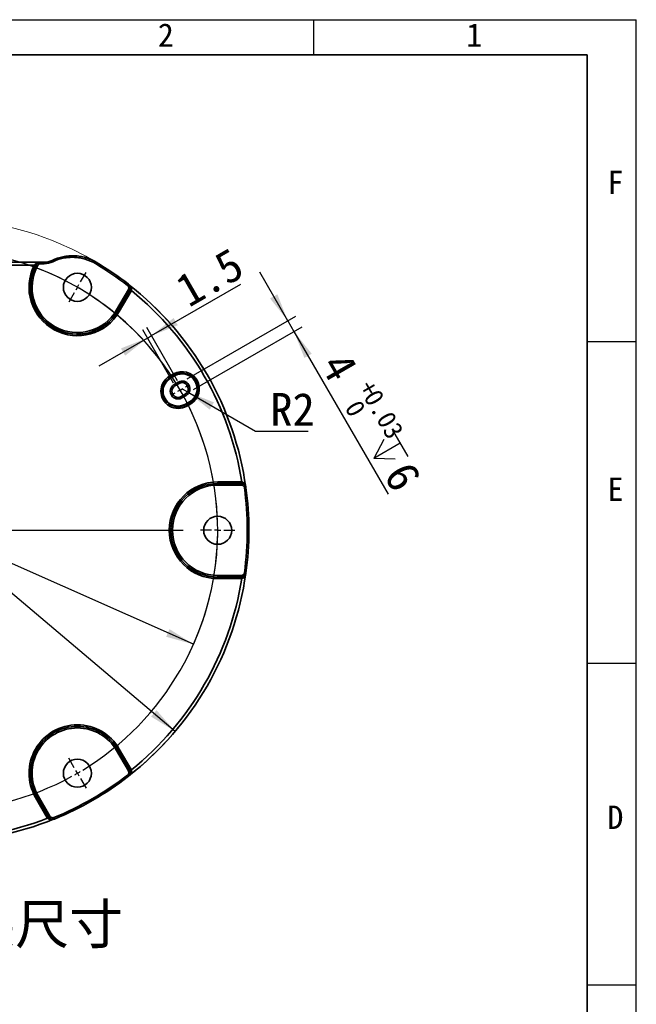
# Model space of a CAD drawing. Header units: millimetres. Extents: x 0 to 297, y 0 to 209.
# Tile 46 of 46: x 231 to 297, y 103 to 209. Entities that reach past the tile are written whole.
import ezdxf

# ---------------------------------------------------------------- set-up
doc = ezdxf.new("R2010")
doc.units = ezdxf.units.MM
doc.linetypes.add('CENTERX2', pattern=[20.32, 12.7, -2.54, 2.54, -2.54])
doc.layers.add('图层0', color=7, linetype='Continuous')
doc.layers.add('细实线', color=7, linetype='Continuous')
doc.layers.add('粗实线', color=7, linetype='Continuous', lineweight=50)
doc.styles.add('SLDTEXTSTYLE0', font='SIMSUN.TTC')
doc.styles.add('SLDTEXTSTYLE3', font='仿宋_GB2312')
doc.styles.add('SLDTEXTSTYLE6', font='仿宋_GB2312', dxfattribs={"bigfont": 'bigfont'})
doc.dimstyles.new('SLDDIMSTYLE1', dxfattribs={"dimtxt": 3.5, "dimasz": 3, "dimexe": 0, "dimexo": 0.0625, "dimgap": 0.875, "dimtad": 0, "dimtih": 1, "dimtoh": 1, "dimlfac": 3, "dimrnd": 1e-09, "dimzin": 12, "dimdsep": 46, "dimtxsty": 'SLDTEXTSTYLE0', "dimsah": 1, "dimcen": 0, "dimadec": 0, "dimazin": 3, "dimtfac": 1, "dimtmove": 0, "dimatfit": 3, "dimfxl": 0, "dimfrac": 2, "dimtolj": 1, "dimtzin": 12, "dimarcsym": 0})
doc.dimstyles.new('SLDDIMSTYLE2', dxfattribs={"dimtxt": 3.5, "dimasz": 3, "dimexe": 0, "dimexo": 0.0625, "dimgap": 0.875, "dimtad": 0, "dimtih": 1, "dimtoh": 1, "dimlfac": 3, "dimrnd": 1e-09, "dimzin": 12, "dimdsep": 46, "dimtxsty": 'SLDTEXTSTYLE0', "dimsah": 1, "dimcen": 0, "dimadec": 0, "dimazin": 3, "dimtfac": 1, "dimtmove": 0, "dimatfit": 3, "dimfxl": 0, "dimfrac": 2, "dimtolj": 1, "dimtzin": 12, "dimarcsym": 0})
doc.dimstyles.new('SLDDIMSTYLE4', dxfattribs={"dimtxt": 3.5, "dimasz": 3, "dimexe": 0, "dimexo": 0.0625, "dimgap": 0.875, "dimtad": 2, "dimlfac": 3, "dimrnd": 1e-09, "dimzin": 12, "dimdsep": 46, "dimtxsty": 'SLDTEXTSTYLE0', "dimsah": 1, "dimcen": 0.09, "dimadec": 0, "dimazin": 3, "dimtol": 1, "dimtp": 0.03, "dimtfac": 1, "dimtmove": 0, "dimatfit": 0, "dimfxl": 0, "dimfrac": 2, "dimtolj": 1, "dimarcsym": 0})
doc.dimstyles.new('SLDDIMSTYLE5', dxfattribs={"dimtxt": 3.5, "dimasz": 3, "dimexe": 0, "dimexo": 0.0625, "dimgap": 0.875, "dimtad": 2, "dimlfac": 3, "dimrnd": 1e-09, "dimzin": 12, "dimdsep": 46, "dimtxsty": 'SLDTEXTSTYLE0', "dimsah": 1, "dimcen": 0.09, "dimadec": 0, "dimazin": 3, "dimtfac": 1, "dimtmove": 0, "dimatfit": 0, "dimfxl": 0, "dimfrac": 2, "dimtolj": 1, "dimtzin": 12, "dimarcsym": 0})
doc.dimstyles.new('SLDDIMSTYLE6', dxfattribs={"dimtxt": 3.5, "dimasz": 3, "dimexe": 0, "dimexo": 0.0625, "dimgap": 0.875, "dimtad": 0, "dimtih": 1, "dimtoh": 1, "dimlfac": 3, "dimrnd": 1e-09, "dimzin": 12, "dimdsep": 46, "dimtxsty": 'SLDTEXTSTYLE0', "dimsah": 1, "dimcen": 0, "dimadec": 0, "dimazin": 3, "dimtfac": 1, "dimtofl": 0, "dimtmove": 0, "dimatfit": 3, "dimfxl": 0, "dimfrac": 2, "dimtolj": 1, "dimtzin": 12, "dimarcsym": 0})

# ---------------------------------------------------------------- blocks, each defined once
blk = doc.blocks.new('_D_16')
at = {"layer": '图层0'}
for p, q in [((193.48, 178.68), (181.92, 178.68)), ((197.04, 175.68), (193.48, 178.68)), ((247.95, 132.64), (197.04, 175.68))]:
    blk.add_line(p, q, dxfattribs=at)
for points in [[(197.04, 175.68), (199.04, 173.4), (199.62, 174.08)], [(247.95, 132.64), (245.95, 134.92), (245.37, 134.23)]]:
    blk.add_solid(points, dxfattribs=at)
at = {"layer": '图层0', "char_height": 3.5, "attachment_point": 1, "style": 'SLDTEXTSTYLE0'}
for s, insert in [('%%c', (181.92, 182.75)), ('200', (185.79, 182.75))]:
    blk.add_mtext(s, dxfattribs=dict(at, insert=insert))
blk = doc.blocks.new('_D_17')
at = {"layer": '图层0'}
for p, q in [((189.67, 168.76), (172, 168.76)), ((195.08, 166.35), (189.67, 168.76)), ((249.9, 141.96), (195.08, 166.35))]:
    blk.add_line(p, q, dxfattribs=at)
blk.add_arc((222.49, 154.16), 30, 334.1054, 121.5923, dxfattribs=at)
for points in [[(195.08, 166.35), (197.64, 164.72), (198.01, 165.55)], [(249.9, 141.96), (247.34, 143.59), (246.98, 142.77)]]:
    blk.add_solid(points, dxfattribs=at)
at = {"layer": '图层0', "char_height": 3.5, "attachment_point": 1, "style": 'SLDTEXTSTYLE0'}
for s, insert in [('PCD', (172, 172.83)), ('%%c', (178.11, 172.83)), ('180', (181.98, 172.83))]:
    blk.add_mtext(s, dxfattribs=dict(at, insert=insert))
blk = doc.blocks.new('SW_SYMBOL_HOLE_DEPTH')
at = {"layer": '图层0', "color": 0}
for p, q in [((0, 875), (800, 875)), ((400, 875), (400, 75)), ((100, 555), (400, 75)), ((700, 555), (400, 75))]:
    blk.add_line(p, q, dxfattribs=at)
blk = doc.blocks.new('_D_19')
at = {"layer": '图层0'}
for p, q in [((259.98, 176.57), (256.98, 181.77)), ((249.22, 170.36), (260.85, 177.07)), ((249.89, 169.21), (261.51, 175.92)), ((259.98, 176.57), (260.65, 175.42)), ((260.65, 175.42), (270.7, 158.01))]:
    blk.add_line(p, q, dxfattribs=at)
for points in [[(259.98, 176.57), (258.87, 179.4), (258.09, 178.95)], [(260.65, 175.42), (261.76, 172.59), (262.54, 173.04)]]:
    blk.add_solid(points, dxfattribs=at)
at = {"layer": '图层0', "xscale": 0.004072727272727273, "yscale": 0.004072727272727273, "zscale": 0.004072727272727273, "rotation": 300.000000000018}
blk.add_blockref('SW_SYMBOL_HOLE_DEPTH', (268.09, 163.09), dxfattribs=at)
at = {"layer": '图层0', "attachment_point": 1, "rotation": 300, "style": 'SLDTEXTSTYLE0'}
for s, insert, char_height in [('4', (266.43, 173.55), 3.5), ('+', (269.18, 170.44), 2), ('0.03', (269.76, 169.43), 2), ('0', (267.75, 168.27), 2), ('6', (273.21, 161.81), 3.5)]:
    blk.add_mtext(s, dxfattribs=dict(at, insert=insert, char_height=char_height))
blk = doc.blocks.new('_D_20')
at = {"layer": '图层0'}
for p, q in [((245.41, 174.97), (254.98, 180.49)), ((247.76, 169.9), (244.48, 175.58)), ((248.19, 170.15), (244.91, 175.83)), ((244.98, 174.72), (245.41, 174.97)), ((244.98, 174.72), (239.78, 171.72))]:
    blk.add_line(p, q, dxfattribs=at)
for points in [[(245.41, 174.97), (248.23, 176.08), (247.78, 176.86)], [(244.98, 174.72), (242.15, 173.61), (242.6, 172.83)]]:
    blk.add_solid(points, dxfattribs=at)
at = {"layer": '图层0', "insert": (247.65, 180.96), "char_height": 3.5, "attachment_point": 1, "rotation": 30, "style": 'SLDTEXTSTYLE0'}
blk.add_mtext('1.5', dxfattribs=at)
blk = doc.blocks.new('_D_21')
at = {"layer": '图层0'}
for p, q in [((248.69, 169.28), (249.27, 168.95)), ((249.27, 168.95), (256.52, 164.76)), ((256.52, 164.76), (262.18, 164.76))]:
    blk.add_line(p, q, dxfattribs=at)
blk.add_solid([(249.27, 168.95), (251.64, 167.06), (252.09, 167.84)], dxfattribs=at)
at = {"layer": '图层0', "insert": (258.11, 168.84), "char_height": 3.5, "attachment_point": 1, "style": 'SLDTEXTSTYLE0'}
blk.add_mtext('R2', dxfattribs=at)
blk = doc.blocks.new('SW_CENTERMARKSYMBOL_0')
at = {"layer": '图层0', "color": 0}
for p, q in [((14.67, 26.56), (14.08, 27.57)), ((45.33, 26.56), (45.92, 27.57)), ((15, 25.98), (14.83, 26.27)), ((15, 25.98), (15.17, 25.69)), ((15.33, 25.4), (15.92, 24.39)), ((30, 0.67), (30, 26.31)), ((44.67, 25.4), (44.08, 24.39)), ((45, 25.98), (44.83, 25.69)), ((45, 25.98), (45.17, 26.27)), ((55.98, 15), (55.69, 14.83)), ((55.98, 15), (56.27, 15.17)), ((56.56, 15.33), (56.85, 15.5)), ((55.4, 14.67), (55.11, 14.5)), ((-0.67, 0), (-1.83, 0)), ((0, 0), (-0.33, 0)), ((0, 0), (0.33, 0)), ((0.67, 0), (1.83, 0)), ((29.33, 0), (3.69, 0)), ((30, 0), (29.67, 0)), ((30, 0), (30, 0.33)), ((30, 0), (30, -0.33)), ((30, 0), (30.33, 0)), ((30.67, 0), (56.31, 0)), ((59.33, 0), (58.17, 0)), ((60, 0), (59.67, 0)), ((60, 0), (60.33, 0)), ((60.67, 0), (61.83, 0)), ((30, -0.67), (30, -26.31)), ((4.6, -14.67), (4.89, -14.5)), ((3.44, -15.33), (3.15, -15.5)), ((4.02, -15), (3.73, -15.17)), ((4.02, -15), (4.31, -14.83)), ((15.33, -25.4), (15.92, -24.39)), ((44.67, -25.4), (44.08, -24.39)), ((15, -25.98), (14.83, -26.27)), ((15, -25.98), (15.17, -25.69)), ((45, -25.98), (44.83, -25.69)), ((45, -25.98), (45.17, -26.27)), ((14.67, -26.56), (14.08, -27.57)), ((45.33, -26.56), (45.92, -27.57))]:
    blk.add_line(p, q, dxfattribs=at)
for start, end in [(61.2732, 118.7268), (121.2732, 178.7268), (120, 120.6366), (119.3634, 120), (60, 60.6366), (59.3634, 60), (31.2732, 58.7268), (30, 30.6366), (29.3634, 30), (1.2732, 28.7268), (179.3634, 180), (0, 0.6366), (359.3634, 0), (180, 180.6366), (181.2732, 208.7268), (301.2732, 358.7268), (209.3634, 210), (210, 210.6366), (211.2732, 238.7268), (239.3634, 240), (240, 240.6366), (241.2732, 298.7268), (299.3634, 300), (300, 300.6366)]:
    blk.add_arc((30, 0), 30, start, end, dxfattribs=at)

msp = doc.modelspace()

# ---------------------------------------------------------------- linework, layer by layer
at = {"color": 7, "linetype": 'Continuous', "lineweight": 35}
for p, q in [((211.45297892, 182.8253913), (233.53360248, 182.8253913)), ((232.88665643, 182.49205797), (212.09992497, 182.49205797)), ((232.88665643, 182.49205797), (233.034997, 182.41630163)), ((233.11613596, 182.56780264), (233.11463047, 182.56773363)), ((233.26178861, 182.48699886), (233.11613596, 182.56780264)), ((233.53360248, 182.8253913), (233.55355849, 182.8253913)), ((233.55355849, 182.65872464), (233.55355849, 182.8253913)), ((233.55355849, 182.8253913), (233.92192349, 182.8253913)), ((233.92192349, 182.65872464), (233.55355849, 182.65872464)), ((233.92192349, 182.65872464), (233.92192349, 182.8253913)), ((234.78917763, 183.02320644), (234.76834704, 183.01332972)), ((234.8614488, 182.87302437), (234.78917763, 183.02320644)), ((239.51147046, 182.81697559), (239.42638496, 182.67369344)), ((242.96194026, 180.46363245), (242.85960352, 180.33211626)), ((243.10477939, 180.28764783), (243.09937097, 180.29815213)), ((241.68403255, 177.71996082), (242.94376108, 179.90187463)), ((243.08801072, 179.81859206), (241.82828219, 177.63667825)), ((241.828634, 177.63647513), (243.08823189, 179.81816265)), ((243.23248153, 179.73488009), (241.97288365, 177.55319256)), ((243.08801072, 179.81859206), (242.94376108, 179.90187463)), ((243.08823189, 179.81816265), (243.08801072, 179.81859206)), ((243.23248153, 179.73488009), (243.08823189, 179.81816265)), ((243.26077451, 179.78957283), (243.10944459, 179.85919585)), ((241.82828219, 177.63667825), (241.68403255, 177.71996082)), ((241.828634, 177.63647513), (241.82828219, 177.63667825)), ((241.97288365, 177.55319256), (241.828634, 177.63647513)), ((247.33791894, 170.62656624), (247.77093164, 170.87656624)), ((247.42120151, 170.4823166), (247.33791894, 170.62656624)), ((247.85421421, 170.7323166), (247.42120151, 170.4823166)), ((247.42304981, 170.47911523), (247.85606251, 170.72911523)), ((247.89178636, 170.66723971), (247.45877366, 170.41723971)), ((247.77093164, 170.87656624), (247.85421421, 170.7323166)), ((247.85421421, 170.7323166), (247.85606251, 170.72911523)), ((247.85606251, 170.72911523), (247.89178636, 170.66723971)), ((247.42120151, 170.4823166), (247.42304981, 170.47911523)), ((247.42304981, 170.47911523), (247.45877366, 170.41723971)), ((247.8408798, 169.75541247), (248.2738925, 170.00541247)), ((247.8408798, 169.75541247), (247.92421313, 169.61107491)), ((248.35722583, 169.86107491), (247.92421313, 169.61107491)), ((248.2738925, 170.00541247), (248.35722583, 169.86107491)), ((248.5908798, 168.45637437), (249.0238925, 168.70637437)), ((249.10722583, 168.5620368), (248.67421313, 168.3120368)), ((249.0238925, 168.70637437), (249.10722583, 168.5620368)), ((248.5908798, 168.45637437), (248.67421313, 168.3120368)), ((249.05631926, 167.65020956), (249.48933197, 167.90020956)), ((249.05631926, 167.65020956), (249.09204311, 167.58833404)), ((249.52505581, 167.83833404), (249.09204311, 167.58833404)), ((249.09389142, 167.58513268), (249.09204311, 167.58833404)), ((249.09389142, 167.58513268), (249.52690412, 167.83513268)), ((249.09389142, 167.58513268), (249.17717399, 167.44088304)), ((249.61018669, 167.69088304), (249.17717399, 167.44088304)), ((249.48933197, 167.90020956), (249.52505581, 167.83833404)), ((249.52690412, 167.83513268), (249.52505581, 167.83833404)), ((249.61018669, 167.69088304), (249.52690412, 167.83513268)), ((252.4932907, 159.33131302), (255.01248646, 159.33131302)), ((252.4932907, 159.33131302), (252.4932907, 159.16474789)), ((252.4932907, 159.16474789), (252.4932907, 159.16434165)), ((255.01248646, 159.16474789), (252.4932907, 159.16474789)), ((252.4932907, 158.99777651), (252.4932907, 159.16434165)), ((252.4932907, 159.16434165), (255.01274775, 159.16434165)), ((255.01248646, 159.33131302), (255.01248646, 159.16474789)), ((255.01274775, 159.16434165), (255.01248646, 159.16474789)), ((255.01274775, 158.99777651), (255.01274775, 159.16434165)), ((255.07399826, 159.32846909), (255.05862861, 159.16260203)), ((255.01274775, 158.99777651), (252.4932907, 158.99777651)), ((255.34326916, 158.7097731), (255.50833389, 158.73264123)), ((255.50833389, 149.58480804), (255.34326916, 149.60767617)), ((252.4932907, 149.15310763), (252.4932907, 149.31967277)), ((252.4932907, 149.31967277), (255.01274775, 149.31967277)), ((255.01274775, 149.15310763), (252.4932907, 149.15310763)), ((252.4932907, 149.15270139), (252.4932907, 149.15310763)), ((252.4932907, 149.15270139), (255.01248646, 149.15270139)), ((252.4932907, 148.98613625), (252.4932907, 149.15270139)), ((255.01248646, 148.98613625), (252.4932907, 148.98613625)), ((255.01248646, 149.15270139), (255.01274775, 149.15310763)), ((255.01248646, 148.98613625), (255.01248646, 149.15270139)), ((255.01274775, 149.15310763), (255.01274775, 149.31967277)), ((255.07399826, 148.98898018), (255.05862861, 149.15484724)), ((255.42734631, 149.37311342), (255.43373909, 149.3830494)), ((241.82828219, 130.68077103), (241.68403255, 130.59748846)), ((242.94376108, 128.41557465), (241.68403255, 130.59748846)), ((241.828634, 130.68097415), (241.82828219, 130.68077103)), ((241.82828219, 130.68077103), (243.08801072, 128.49885722)), ((241.97288365, 130.76425672), (241.828634, 130.68097415)), ((243.08823189, 128.49928662), (241.828634, 130.68097415)), ((241.97288365, 130.76425672), (243.23248153, 128.58256919)), ((243.08801072, 128.49885722), (242.94376108, 128.41557465)), ((243.08801072, 128.49885722), (243.08823189, 128.49928662)), ((243.23248153, 128.58256919), (243.08823189, 128.49928662)), ((243.26077451, 128.52787645), (243.10944459, 128.45825342)), ((242.85960352, 127.98533301), (242.96194026, 127.85381683)), ((233.01369775, 125.59166833), (233.1579474, 125.6749509)), ((234.27329564, 123.4099808), (233.01369775, 125.59166833)), ((233.1579474, 125.6749509), (233.15829921, 125.67515402)), ((233.1579474, 125.6749509), (234.41754528, 123.49326337)), ((233.15829921, 125.67515402), (233.30254885, 125.75843659)), ((234.41802773, 123.49324021), (233.15829921, 125.67515402)), ((233.30254885, 125.75843659), (234.56227738, 123.57652278)), ((234.27329564, 123.4099808), (234.41754528, 123.49326337)), ((234.30651445, 123.35813199), (234.44247471, 123.45437603)), ((234.41754528, 123.49326337), (234.41802773, 123.49324021)), ((234.56227738, 123.57652278), (234.41802773, 123.49324021)), ((234.81585762, 123.24419022), (234.82765882, 123.2436219)), ((234.97695634, 123.43428455), (235.03968433, 123.27990023))]:
    msp.add_line(p, q, dxfattribs=at)
at = {"color": 7, "linetype": 'Continuous', "lineweight": 35, "flags": 128}
for points in [[(255.43373909, 158.93439987), (255.43085026, 158.93889095), (255.42734615, 158.94433585)], [(243.09937097, 128.01929714), (243.10181594, 128.02404448), (243.10477931, 128.02980157)]]:
    msp.add_lwpolyline(points, dxfattribs=at)
at = {"color": 7, "linetype": 'CENTERX2', "lineweight": 18}
msp.add_circle((222.4932907, 154.15872464), 33.33333333, dxfattribs=at)
at = {"color": 7, "linetype": 'Continuous', "lineweight": 35}
for centre in [(237.4932907, 180.13948675), (252.4932907, 154.15872464), (237.4932907, 128.17796252)]:
    msp.add_circle(centre, 1.5, dxfattribs=at)
for centre, radius, start, end in [((237.4932907, 180.13948675), 5.17258839, 152.9469629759, 330), ((237.4932907, 180.13948675), 5.00602325, 152.9469629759, 330), ((237.4932907, 180.13948675), 5.00561701, 150.9797834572, 330), ((237.4932907, 180.13948675), 4.83905187, 150.9797834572, 330), ((233.07117388, 182.73151667), 0.16945016, 232.9020631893, 284.8599019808), ((233.92192349, 184.8253913), 2, 270, 295.6979640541), ((233.92192349, 184.8253913), 2.16666667, 270, 295.6979640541), ((222.4932907, 154.15872464), 33.1637321, 52.1124284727, 59.2968138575), ((222.4932907, 154.15872464), 33.33037338, 52.1124284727, 59.2968138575), ((222.4932907, 154.15872464), 33.32159508, 7.9206460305, 52.0793539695), ((222.4932907, 154.15872464), 32.98831251, 9.0162408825, 50.9837591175), ((248.25754646, 169.03372464), 1.83925505, 120, 300), ((248.69055916, 169.28372464), 1.83925505, 300, 120), ((248.69055916, 169.28372464), 1.67268991, 300, 120), ((248.69055916, 169.28372464), 1.6689933, 300, 120), ((248.69055916, 169.28372464), 1.5975456, 300, 120), ((248.25754646, 169.03372464), 1.67268991, 120, 300), ((248.25754646, 169.03372464), 1.6689933, 120, 300), ((248.25754646, 169.03372464), 1.5975456, 120, 300), ((248.25754646, 169.03372464), 0.83333333, 120, 300), ((248.25754646, 169.03372464), 0.66666667, 120, 300), ((248.69055916, 169.28372464), 0.83333333, 300, 120), ((248.69055916, 169.28372464), 0.66666667, 300, 120), ((252.4932907, 154.15872464), 5.17258839, 90, 270), ((252.4932907, 154.15872464), 5.00602325, 90, 270), ((252.4932907, 154.15872464), 5.00561701, 90, 270), ((252.4932907, 154.15872464), 4.83905187, 90, 270), ((222.4932907, 154.15872464), 33.1637321, 352.1124284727, 7.8875715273), ((222.4932907, 154.15872464), 33.33037338, 352.1124284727, 7.8875715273), ((222.4932907, 154.15872464), 33.32159508, 307.9206460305, 352.0793539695), ((222.4932907, 154.15872464), 32.98831251, 309.0162408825, 350.9837591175), ((237.4932907, 128.17796252), 5.17258839, 30, 210), ((237.4932907, 128.17796252), 5.00602325, 30, 210), ((237.4932907, 128.17796252), 5.00561701, 30, 210), ((237.4932907, 128.17796252), 4.83905187, 30, 210), ((222.4932907, 154.15872464), 33.1637321, 292.1124284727, 307.8875715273), ((222.4932907, 154.15872464), 33.33037338, 292.1124284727, 307.8875715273), ((222.4932907, 154.15872464), 32.98831251, 249.0162408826, 290.9837591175), ((222.4932907, 154.15872464), 33.32164585, 270, 292.0830717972)]:
    msp.add_arc(centre, radius, start, end, dxfattribs=at)
for points, knots in [([(234.78917763, 183.02320644), (235.16175553, 183.20249978), (235.54847966, 183.33256734), (236.04897603, 183.43567809), (236.14994213, 183.45328386), (236.35364286, 183.48234133), (236.45664501, 183.49379732), (236.76427324, 183.51841226), (236.96862445, 183.52207752), (237.37589892, 183.50462306), (237.57882211, 183.48350234), (237.98321565, 183.41604414), (238.18529856, 183.36944448), (238.77971448, 183.19270419), (239.15595628, 183.02809445), (239.51147046, 182.81697559)], [0, 0, 0, 0, 0.25, 0.25, 0.3125, 0.3125, 0.375, 0.375, 0.5, 0.5, 0.625, 0.625, 0.75, 0.75, 1, 1, 1, 1]), ([(239.42638496, 182.67369344), (239.08227578, 182.8780364), (238.71973977, 183.03638577), (238.14894344, 183.20653669), (237.95304804, 183.2519609), (237.561647, 183.31756533), (237.36524238, 183.33814513), (236.9710493, 183.35528339), (236.77326091, 183.3518428), (236.47551122, 183.32815854), (236.37580919, 183.31711326), (236.1786224, 183.28906344), (236.08088613, 183.27205596), (235.59640548, 183.17240115), (235.22207254, 183.04656507), (234.8614488, 182.87302437)], [0, 0, 0, 0, 0.25, 0.25, 0.375, 0.375, 0.5, 0.5, 0.625, 0.625, 0.6875, 0.6875, 0.75, 0.75, 1, 1, 1, 1]), ([(232.96896506, 182.59636226), (233.0053609, 182.64117853), (233.04768742, 182.67627504), (233.13838152, 182.73462959), (233.18562178, 182.75694874), (233.3317089, 182.80974675), (233.43289696, 182.8253913), (233.53360248, 182.8253913)], [0, 0, 0, 0, 0.25, 0.25, 0.5, 0.5, 1, 1, 1, 1]), ([(233.11463047, 182.56773363), (233.14103903, 182.61688254), (233.17196656, 182.65622771), (233.23914393, 182.72220272), (233.2741604, 182.74749169), (233.38292872, 182.80753732), (233.45850814, 182.8253913), (233.53360248, 182.8253913)], [0, 0, 0, 0, 0.25, 0.25, 0.5, 0.5, 1, 1, 1, 1]), ([(233.11613596, 182.56780264), (233.13784839, 182.60696111), (233.16423999, 182.64237372), (233.22611392, 182.70592149), (233.26154653, 182.73370865), (233.33762429, 182.7785424), (233.37931722, 182.79614301), (233.46456736, 182.81939114), (233.5087867, 182.8253913), (233.55355849, 182.8253913)], [0, 0, 0, 0, 0.25, 0.25, 0.5, 0.5, 0.75, 0.75, 1, 1, 1, 1]), ([(233.55355849, 182.65872464), (233.49383943, 182.65872464), (233.43491352, 182.64244201), (233.35879434, 182.59761272), (233.33515832, 182.57908886), (233.29388145, 182.53672124), (233.27627427, 182.51310994), (233.26178861, 182.48699886)], [0, 0, 0, 0, 0.5, 0.5, 0.75, 0.75, 1, 1, 1, 1]), ([(242.94376108, 179.90187463), (242.98397965, 179.97153524), (242.99757479, 180.05432949), (242.97453127, 180.17200528), (242.95994987, 180.20938923), (242.91795049, 180.27767743), (242.89134435, 180.30741776), (242.85960352, 180.33211626)], [0, 0, 0, 0, 0.5, 0.5, 0.75, 0.75, 1, 1, 1, 1]), ([(242.96194026, 180.46363245), (243.00953813, 180.42661183), (243.04943532, 180.38202753), (243.11240671, 180.27964483), (243.13426293, 180.22359211), (243.16877513, 180.04715437), (243.14834129, 179.92302471), (243.08801072, 179.81859206)], [0, 0, 0, 0, 0.25, 0.25, 0.5, 0.5, 1, 1, 1, 1]), ([(243.26077451, 179.78957283), (243.28283795, 179.85716475), (243.2830278, 179.9271762), (243.2600287, 180.05666429), (243.2372059, 180.1162632), (243.17897026, 180.22616237), (243.14356169, 180.27609442), (243.06416752, 180.36697084), (243.01932412, 180.40859235), (242.97172672, 180.44488748)], [0, 0, 0, 0, 0.25, 0.25, 0.5, 0.5, 0.75, 0.75, 1, 1, 1, 1]), ([(243.10944459, 179.85919585), (243.1219866, 179.89078635), (243.13725288, 179.9292387), (243.15406577, 180.00655327), (243.16059107, 180.10989468), (243.14422765, 180.2182839), (243.10817189, 180.26917904), (243.09807768, 180.28342769)], [0, 0, 0, 0, 0.1908790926, 0.2323403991, 0.471115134, 0.8519329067, 1, 1, 1, 1]), ([(255.01274775, 159.16434165), (255.07305025, 159.16435739), (255.13192418, 159.15366716), (255.24449015, 159.11152417), (255.2961649, 159.08069386), (255.43172251, 158.96262624), (255.4918104, 158.85210201), (255.50833389, 158.73264123)], [0, 0, 0, 0, 0.25, 0.25, 0.5, 0.5, 1, 1, 1, 1]), ([(255.42034069, 158.9406421), (255.4130481, 158.95650826), (255.3869995, 159.01318102), (255.3013134, 159.08154676), (255.20855447, 159.12756639), (255.13319164, 159.15166329), (255.09225779, 159.15766847), (255.05862861, 159.16260203)], [0, 0, 0, 0, 0.14806702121, 0.52888482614, 0.76765958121, 0.80912089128, 1, 1, 1, 1]), ([(255.34326916, 158.7097731), (255.33223109, 158.78944713), (255.29215296, 158.86316039), (255.20175621, 158.94192709), (255.16729675, 158.96250075), (255.09222978, 158.99063298), (255.05296584, 158.99777651), (255.01274775, 158.99777651)], [0, 0, 0, 0, 0.5, 0.5, 0.75, 0.75, 1, 1, 1, 1]), ([(255.01274775, 149.31967277), (255.0931849, 149.31967277), (255.17168439, 149.34929616), (255.26207285, 149.42809033), (255.28715761, 149.45941016), (255.32529724, 149.52992679), (255.33775004, 149.56783855), (255.34326916, 149.60767617)], [0, 0, 0, 0, 0.5, 0.5, 0.75, 0.75, 1, 1, 1, 1]), ([(255.50833389, 149.58480804), (255.50007202, 149.52507677), (255.48140948, 149.46823264), (255.42422916, 149.36250647), (255.38661419, 149.31555206), (255.25107073, 149.19744476), (255.13335436, 149.15307615), (255.01274775, 149.15310763)], [0, 0, 0, 0, 0.25, 0.25, 0.5, 0.5, 1, 1, 1, 1]), ([(255.07399826, 148.98898018), (255.1435663, 149.00366864), (255.20429292, 149.03850995), (255.30493334, 149.1231718), (255.34513611, 149.17273638), (255.41119376, 149.27811951), (255.43673191, 149.33375025), (255.47573611, 149.44794584), (255.48935969, 149.50759211), (255.4969935, 149.56696024)], [0, 0, 0, 0, 0.25, 0.25, 0.5, 0.5, 0.75, 0.75, 1, 1, 1, 1]), ([(255.05862861, 149.15484724), (255.09225779, 149.1597808), (255.13319164, 149.16578599), (255.20855447, 149.18988288), (255.3013134, 149.23590251), (255.3869995, 149.30426826), (255.41304811, 149.36094104), (255.4203407, 149.3768072)], [0, 0, 0, 0, 0.1908790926, 0.2323403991, 0.471115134, 0.8519329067, 1, 1, 1, 1]), ([(243.08801072, 128.49885722), (243.1181756, 128.44664159), (243.13835456, 128.39031016), (243.15814064, 128.27175368), (243.15727818, 128.21158688), (243.12280743, 128.03515673), (243.05713458, 127.92785697), (242.96194026, 127.85381683)], [0, 0, 0, 0, 0.25, 0.25, 0.5, 0.5, 1, 1, 1, 1]), ([(242.85960352, 127.98533301), (242.92308421, 128.03472928), (242.9668827, 128.10629458), (242.98989829, 128.22396381), (242.99048587, 128.26409341), (242.97731562, 128.34316943), (242.96387012, 128.38074476), (242.94376108, 128.41557465)], [0, 0, 0, 0, 0.5, 0.5, 0.75, 0.75, 1, 1, 1, 1]), ([(243.0980777, 128.03402161), (243.1081719, 128.04827025), (243.14422765, 128.09916539), (243.16059107, 128.2075546), (243.15406577, 128.310896), (243.13725288, 128.38821057), (243.1219866, 128.42666292), (243.10944459, 128.45825342)], [0, 0, 0, 0, 0.1480670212, 0.5288848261, 0.7676595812, 0.8091208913, 1, 1, 1, 1]), ([(234.30651445, 123.35813199), (234.35401905, 123.30522853), (234.41455582, 123.27005839), (234.53819534, 123.22523215), (234.60122091, 123.21519782), (234.72551421, 123.21068178), (234.78646092, 123.21638047), (234.90485929, 123.23969963), (234.96332627, 123.2577244), (235.01855748, 123.2807974)], [0, 0, 0, 0, 0.25, 0.25, 0.5, 0.5, 0.75, 0.75, 1, 1, 1, 1]), ([(235.03968433, 123.27990023), (234.9838246, 123.25718958), (234.92526487, 123.24492975), (234.80511315, 123.24158627), (234.74564196, 123.25068459), (234.5755863, 123.30901502), (234.47830378, 123.38877608), (234.41802773, 123.49324021)], [0, 0, 0, 0, 0.25, 0.25, 0.5, 0.5, 1, 1, 1, 1]), ([(234.44247471, 123.45437603), (234.46356189, 123.42771908), (234.48922946, 123.39527192), (234.54777939, 123.34205425), (234.63401303, 123.28473247), (234.73606256, 123.244709), (234.79816693, 123.25048663), (234.81555372, 123.25210414)], [0, 0, 0, 0, 0.1908790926, 0.2323403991, 0.471115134, 0.8519329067, 1, 1, 1, 1]), ([(234.56227738, 123.57652278), (234.60249595, 123.50686217), (234.6674003, 123.4536913), (234.78083229, 123.41480969), (234.82049844, 123.40874557), (234.90063744, 123.410974), (234.93969639, 123.41914543), (234.97695634, 123.43428455)], [0, 0, 0, 0, 0.5, 0.5, 0.75, 0.75, 1, 1, 1, 1])]:
    msp.add_open_spline(points, degree=3, knots=knots, dxfattribs=at)
for points in [[(232.88665643, 182.49205797), (232.91402, 182.52777887), (232.94148399, 182.56252327), (232.96896506, 182.59636226)], [(233.11463047, 182.56773363), (233.0880747, 182.51864475), (233.06149625, 182.46819054), (233.034997, 182.41630163)], [(243.08823189, 179.81816265), (243.09592711, 179.8314992), (243.10301302, 179.84520618), (243.10944459, 179.85919585)], [(243.26077451, 179.78957283), (243.2521955, 179.77092583), (243.24274444, 179.75265598), (243.23248153, 179.73488009)], [(255.01248646, 159.33131302), (255.0330123, 159.33131302), (255.05355998, 159.33036295), (255.07399826, 159.32846909)], [(255.05862861, 159.16260203), (255.04329741, 159.16402696), (255.02788386, 159.16474387), (255.01248646, 159.16474789)], [(255.01248646, 149.15270139), (255.02788386, 149.15270541), (255.04329741, 149.15342231), (255.05862861, 149.15484724)], [(255.07399826, 148.98898018), (255.05355998, 148.98708632), (255.0330123, 148.98613625), (255.01248646, 148.98613625)], [(243.10944459, 128.45825342), (243.10301302, 128.47224309), (243.09592711, 128.48595007), (243.08823189, 128.49928662)], [(243.23248153, 128.58256919), (243.24274444, 128.5647933), (243.2521955, 128.54652344), (243.26077451, 128.52787645)], [(234.30651445, 123.35813199), (234.29465518, 123.37488513), (234.28355855, 123.39220491), (234.27329564, 123.4099808)], [(234.41754528, 123.49326337), (234.42524746, 123.47993084), (234.43357509, 123.46694077), (234.44247471, 123.45437603)]]:
    msp.add_open_spline(points, degree=3, dxfattribs=at)
at = {"color": 8, "linetype": 'Continuous', "lineweight": 35}
for points, knots in [([(255.07399826, 159.32846909), (255.11135903, 159.3165142), (255.18866852, 159.29177631), (255.30011521, 159.20272642), (255.41036718, 159.05604723), (255.46842994, 158.91238824), (255.48433641, 158.82087598), (255.48637999, 158.80911898)], [0, 0, 0, 0, 0.1520913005, 0.3147178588, 0.5782842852, 0.9458202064, 1, 1, 1, 1]), ([(243.26077451, 128.52787645), (243.26910165, 128.48954362), (243.28633276, 128.41022269), (243.26493664, 128.26918209), (243.19303472, 128.10036148), (243.09765376, 127.97824816), (243.02635506, 127.91871663), (243.01719498, 127.91106834)], [0, 0, 0, 0, 0.1520913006, 0.3147178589, 0.5782842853, 0.9458202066, 1, 1, 1, 1])]:
    msp.add_open_spline(points, degree=3, knots=knots, dxfattribs=at)
at = {"layer": '图层0'}
for p, q in [((262.74, 208.76134587), (262.74, 205)), ((292, 174.36012031), (297.24653265, 174.36012031)), ((292, 139.95512031), (297.24653265, 139.95512031)), ((292, 105.55012031), (297.24653265, 105.55012031))]:
    msp.add_line(p, q, dxfattribs=at)
at = {"layer": '粗实线', "lineweight": 35}
for p, q in [((25, 205), (292, 205)), ((292, 205), (292, 5))]:
    msp.add_line(p, q, dxfattribs=at)
at = {"layer": '细实线'}
for p in [(2.7533732, 208.76134587), (297.24653265, 2.33512031)]:
    msp.add_line(p, (297.24653265, 208.76134587), dxfattribs=at)

# ---------------------------------------------------------------- block references
at = {"layer": '图层0'}
msp.add_blockref('SW_CENTERMARKSYMBOL_0', (192.4932907, 154.15872464), dxfattribs=at)

# ---------------------------------------------------------------- texts
at = {"color": 7, "linetype": 'Continuous', "lineweight": 0, "insert": (207.74261101, 114.16611602), "char_height": 4.233333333, "attachment_point": 1, "style": 'SLDTEXTSTYLE6'}
msp.add_mtext('底座安装尺寸', dxfattribs=at)
at = {"layer": '图层0', "char_height": 2.5, "attachment_point": 1, "style": 'SLDTEXTSTYLE3'}
for s, insert in [('2', (246.09678962, 208.36806658)), ('1', (279.07003889, 208.36806658)), ('F', (294.16790967, 192.6059495)), ('E', (294.16790967, 159.78899895)), ('D', (294.16790967, 124.71455521))]:
    msp.add_mtext(s, dxfattribs=dict(at, insert=insert))

# ---------------------------------------------------------------- dimensions: what is measured, and where the dimension line sits
at = {"layer": '图层0'}
dim = msp.add_diameter_dim_2p(p1=(195.08381909, 166.35384111), p2=(249.90276231, 141.96360816), text='PCD<>', dimstyle='SLDDIMSTYLE2', dxfattribs=at)
dim.commit()
dim.dimension.update_dxf_attribs({"geometry": '_D_17', "text_midpoint": (180.0410525, 171.29763123), "dimtype": 163})
dim = msp.add_linear_dim(base=(245.40992266, 174.96595375), p1=(248.25754646, 169.03372464), p2=(248.69055916, 169.28372464), angle=30, dimstyle='SLDDIMSTYLE5', dxfattribs=at)
dim.commit()
dim.dimension.update_dxf_attribs({"geometry": '_D_20', "text_midpoint": (252.33714524, 178.96538757), "dimtype": 160})
dim = msp.add_diameter_dim_2p(p1=(197.03570803, 175.67668447), p2=(247.95087337, 132.6407648), dimstyle='SLDDIMSTYLE1', dxfattribs=at)
dim.commit()
dim.dimension.update_dxf_attribs({"geometry": '_D_16', "text_midpoint": (186.90653371, 181.21538747), "dimtype": 163})
dim = msp.add_linear_dim(base=(260.64834396, 175.41775455), p1=(248.35722583, 169.86107491), p2=(249.0238925, 168.70637437), angle=300, text='<>{\\fGDT;x}6', dimstyle='SLDDIMSTYLE4', dxfattribs=at)
dim.commit()
dim.dimension.update_dxf_attribs({"geometry": '_D_19', "text_midpoint": (266.79897392, 164.76455096), "dimtype": 160})
dim = msp.add_radius_dim(center=(248.69055916, 169.28372464), mpoint=(249.26790943, 168.9503913), dimstyle='SLDDIMSTYLE6', dxfattribs=at)
dim.commit()
dim.dimension.update_dxf_attribs({"geometry": '_D_21', "text_midpoint": (260.14230308, 166.80135646), "dimtype": 164})

doc.saveas('drawing.dxf')
